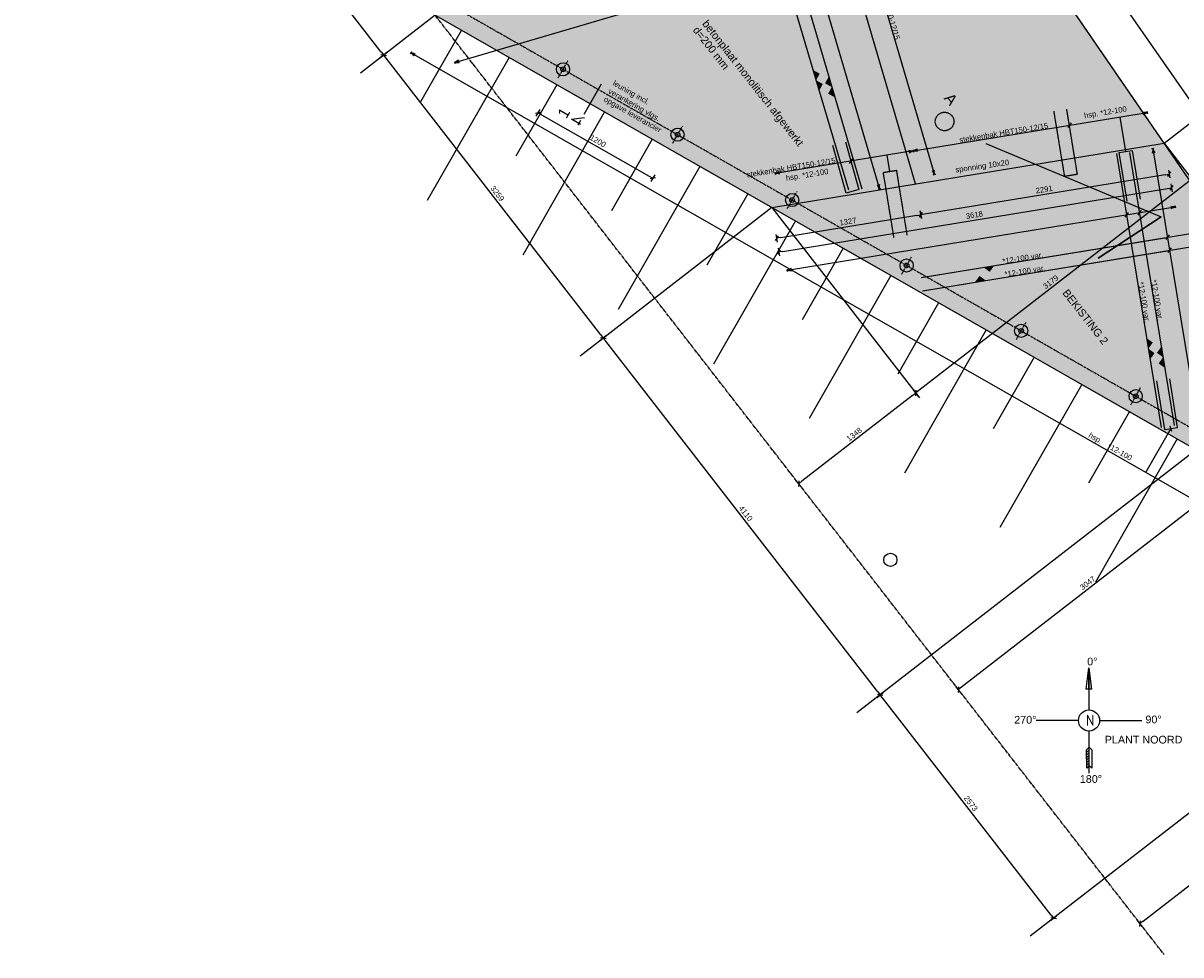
# Model space of a CAD drawing. Header units: millimetres. Extents: x -15755 to 202330, y -109616 to 54271.
# Tile 20 of 25: x 2763 to 13296, y 19962 to 28442. Entities that reach past the tile are written whole.
import ezdxf
from ezdxf.enums import TextEntityAlignment as Align

# ---------------------------------------------------------------- set-up
doc = ezdxf.new("R2010")
doc.units = ezdxf.units.MM
doc.header["$LTSCALE"] = 0.5
for name, pattern in [('CENTER', [50.8, 31.75, -6.35, 6.35, -6.35]), ('CENTER2', [28.575, 19.05, -3.175, 3.175, -3.175]), ('HIDDEN', [9.525, 6.35, -3.175]), ('HIDDEN2', [4.7625, 3.175, -1.5875]), ('PHANTOM2', [31.75, 15.875, -3.175, 3.175, -3.175, 3.175, -3.175])]:
    doc.linetypes.add(name, pattern=pattern)
for name, color, linetype in [('A--L$5A', 1, 'Continuous'), ('alg-arcering-beton-grijs', 254, 'Continuous'), ('alg-arcering-beton-rood', 13, 'Continuous'), ('alg-maatlijn', 1, 'Continuous'), ('alg-maatlijnen', 252, 'Continuous'), ('alg-stramien', 1, 'CENTER2'), ('alg-tekst', 7, 'Continuous'), ('beton-hidden', 7, 'HIDDEN2'), ('leuning', 4, 'PHANTOM2'), ('MX-T0-DRSAANDUIDING', 6, 'CENTER'), ('mx-t4-detail-schema', 1, 'Continuous'), ('MX-T4-NET-BOVEN-SCHEMA', 1, 'Continuous'), ('stoeprand', 3, 'Continuous'), ('wap-balk-pijl', 1, 'Continuous'), ('wap-balk-staaf', 6, 'Continuous'), ('wap-boven-net', 1, 'Continuous'), ('wap-stekkenbak', 1, 'HIDDEN')]:
    doc.layers.add(name, color=color, linetype=linetype)
doc.styles.add('arial', font='arial.ttf')
doc.styles.add('B-01', font='iso.shx')
doc.styles.add('isor', font='arial.ttf')
doc.styles.add('Revittext_I', font='txt', dxfattribs={"height": 2.5})
doc.dimstyles.new('DIM_A_1', dxfattribs={"dimtxt": 2.5, "dimasz": 1.8, "dimexe": 2.5, "dimexo": 1.5, "dimgap": 1, "dimtad": 1, "dimdec": 0, "dimrnd": 0.5, "dimdsep": 46, "dimtxsty": 'arial', "dimblk1": 'MXT0MS3', "dimblk2": 'MXT0MS3', "dimsah": 1, "dimcen": 0.1, "dimse1": 1, "dimse2": 1, "dimclrd": 256, "dimclre": 256, "dimclrt": 7, "dimadec": 0, "dimazin": 0, "dimtfac": 1, "dimtdec": 0, "dimtix": 1, "dimtmove": 2, "dimatfit": 3, "dimldrblk": 'MXT0MS3', "dimfxl": 1, "dimtolj": 1, "dimtzin": 0, "dimarcsym": 0})

# ---------------------------------------------------------------- blocks, each defined once
blk = doc.blocks.new('MXT0MS3')
for p, q in [((-1, 0), (0, 0)), ((0, 0), (-0.5, -0.5)), ((0, 1), (0, -1)), ((0, 0), (0.5, 0.5))]:
    blk.add_line(p, q)
blk = doc.blocks.new('*D47')
at = {"layer": 'alg-maatlijn', "lineweight": -2}
blk.add_line((12115, 20324), (10582, 22300), dxfattribs=at)
at = {"layer": 'Defpoints', "color": 0}
for p in [(10582, 22345), (10560, 22328), (12159, 20312)]:
    blk.add_point(p, dxfattribs=at)
at = {"layer": 'alg-maatlijn', "lineweight": -2, "xscale": 36, "yscale": 36, "zscale": 36}
for p, rotation in [((10560, 22328), 127.8038786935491), ((12138, 20295), 307.8038786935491)]:
    blk.add_blockref('MXT0MS3', p, dxfattribs=dict(at, rotation=rotation))
at = {"layer": 'alg-maatlijn', "color": 7, "insert": (11385, 21340), "char_height": 50, "attachment_point": 5, "rotation": 307.8039, "style": 'arial'}
blk.add_mtext('\\A1;2573', dxfattribs=at)
blk = doc.blocks.new('*D48')
at = {"layer": 'alg-maatlijn', "lineweight": -2}
blk.add_line((10538, 22357), (8063, 25548), dxfattribs=at)
at = {"layer": 'Defpoints', "color": 0}
for p in [(8041, 25576), (8041, 25576), (10582, 22345)]:
    blk.add_point(p, dxfattribs=at)
at = {"layer": 'alg-maatlijn', "lineweight": -2, "xscale": 36, "yscale": 36, "zscale": 36}
for p, rotation in [((8041, 25576), 127.8038786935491), ((10560, 22328), 307.8038786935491)]:
    blk.add_blockref('MXT0MS3', p, dxfattribs=dict(at, rotation=rotation))
at = {"layer": 'alg-maatlijn', "color": 7, "insert": (9337, 23980), "char_height": 50, "attachment_point": 5, "rotation": 307.8039, "style": 'arial'}
blk.add_mtext('\\A1;4110', dxfattribs=at)
blk = doc.blocks.new('*D49')
at = {"layer": 'alg-maatlijn', "lineweight": -2}
blk.add_line((8019, 25604), (6066, 28122), dxfattribs=at)
at = {"layer": 'Defpoints', "color": 0}
for p in [(6043, 28151), (6043, 28151), (8041, 25576)]:
    blk.add_point(p, dxfattribs=at)
at = {"layer": 'alg-maatlijn', "lineweight": -2, "xscale": 36, "yscale": 36, "zscale": 36}
for p, rotation in [((6043, 28151), 127.8038786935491), ((8041, 25576), 307.8038786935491)]:
    blk.add_blockref('MXT0MS3', p, dxfattribs=dict(at, rotation=rotation))
at = {"layer": 'alg-maatlijn', "color": 7, "insert": (7078, 26891), "char_height": 50, "attachment_point": 5, "rotation": 307.8039, "style": 'arial'}
blk.add_mtext('\\A1;3259', dxfattribs=at)
blk = doc.blocks.new('*D50')
at = {"layer": 'alg-maatlijn', "lineweight": -2}
blk.add_line((6021, 28179), (2814, 32314), dxfattribs=at)
at = {"layer": 'Defpoints', "color": 0}
for p in [(3530, 32916), (2791, 32343), (6043, 28151)]:
    blk.add_point(p, dxfattribs=at)
at = {"layer": 'alg-maatlijn', "lineweight": -2, "xscale": 36, "yscale": 36, "zscale": 36}
for p, rotation in [((2791, 32343), 127.8038786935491), ((6043, 28151), 307.8038786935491)]:
    blk.add_blockref('MXT0MS3', p, dxfattribs=dict(at, rotation=rotation))
at = {"layer": 'alg-maatlijn', "color": 7, "insert": (4453, 30275), "char_height": 50, "attachment_point": 5, "rotation": 307.8039, "style": 'arial'}
blk.add_mtext('\\A1;5306', dxfattribs=at)
blk = doc.blocks.new('*D55')
at = {"layer": 'alg-maatlijn', "lineweight": -2}
blk.add_line((12953, 20269), (17870, 24085), dxfattribs=at)
at = {"layer": 'Defpoints', "color": 0}
for p in [(17899, 24107), (18120, 23822), (13145, 19962)]:
    blk.add_point(p, dxfattribs=at)
at = {"layer": 'alg-maatlijn', "lineweight": -2, "xscale": 36, "yscale": 36, "zscale": 36}
for p, rotation in [((17899, 24107), 37.80387869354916), ((12924, 20247), 217.8038786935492)]:
    blk.add_blockref('MXT0MS3', p, dxfattribs=dict(at, rotation=rotation))
at = {"layer": 'alg-maatlijn', "color": 7, "insert": (15384, 22213), "char_height": 50, "attachment_point": 5, "rotation": 37.8039, "style": 'arial'}
blk.add_mtext('\\A1;6297', dxfattribs=at)
blk = doc.blocks.new('*D58')
at = {"layer": 'alg-maatlijn', "lineweight": -2}
blk.add_line((13651, 24222), (11301, 22399), dxfattribs=at)
at = {"layer": 'Defpoints', "color": 0}
for p in [(13436, 24559), (11272, 22376), (11272, 22376)]:
    blk.add_point(p, dxfattribs=at)
at = {"layer": 'alg-maatlijn', "lineweight": -2, "xscale": 36, "yscale": 36, "zscale": 36}
for p, rotation in [((13680, 24244), 37.80387869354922), ((11272, 22376), 217.8038786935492)]:
    blk.add_blockref('MXT0MS3', p, dxfattribs=dict(at, rotation=rotation))
at = {"layer": 'alg-maatlijn', "color": 7, "insert": (12448, 23346), "char_height": 50, "attachment_point": 5, "rotation": 37.8039, "style": 'arial'}
blk.add_mtext('\\A1;3047', dxfattribs=at)
blk = doc.blocks.new('*D59')
at = {"layer": 'alg-maatlijn', "lineweight": -2}
blk.add_line((14765, 28087), (13424, 27046), dxfattribs=at)
at = {"layer": 'Defpoints', "color": 0}
for p in [(14542, 28434), (13143, 27349), (13395, 27024)]:
    blk.add_point(p, dxfattribs=at)
at = {"layer": 'alg-maatlijn', "lineweight": -2, "xscale": 36, "yscale": 36, "zscale": 36}
for p, rotation in [((14794, 28109), 37.80387869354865), ((13395, 27024), 217.8038786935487)]:
    blk.add_blockref('MXT0MS3', p, dxfattribs=dict(at, rotation=rotation))
at = {"layer": 'alg-maatlijn', "color": 7, "insert": (14067, 27603), "char_height": 50, "attachment_point": 5, "rotation": 37.8039, "style": 'arial'}
blk.add_mtext('\\A1;1770', dxfattribs=at)
blk = doc.blocks.new('*D60')
at = {"layer": 'alg-maatlijn', "lineweight": -2}
blk.add_line((13367, 27002), (10912, 25098), dxfattribs=at)
at = {"layer": 'Defpoints', "color": 0}
for p in [(13143, 27349), (9573, 26765), (10884, 25076)]:
    blk.add_point(p, dxfattribs=at)
at = {"layer": 'alg-maatlijn', "lineweight": -2, "xscale": 36, "yscale": 36, "zscale": 36}
for p, rotation in [((13395, 27024), 37.80387869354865), ((10884, 25076), 217.8038786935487)]:
    blk.add_blockref('MXT0MS3', p, dxfattribs=dict(at, rotation=rotation))
at = {"layer": 'alg-maatlijn', "color": 7, "insert": (12112, 26086), "char_height": 50, "attachment_point": 5, "rotation": 37.8039, "style": 'arial'}
blk.add_mtext('\\A1;3179', dxfattribs=at)
blk = doc.blocks.new('*D61')
at = {"layer": 'alg-maatlijn', "lineweight": -2}
blk.add_line((10855, 25054), (9848, 24272), dxfattribs=at)
at = {"layer": 'Defpoints', "color": 0}
for p in [(9573, 26765), (9819, 24250), (9819, 24250)]:
    blk.add_point(p, dxfattribs=at)
at = {"layer": 'alg-maatlijn', "lineweight": -2, "xscale": 36, "yscale": 36, "zscale": 36}
for p, rotation in [((10884, 25076), 37.80387869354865), ((9819, 24250), 217.8038786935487)]:
    blk.add_blockref('MXT0MS3', p, dxfattribs=dict(at, rotation=rotation))
at = {"layer": 'alg-maatlijn', "color": 7, "insert": (10324, 24699), "char_height": 50, "attachment_point": 5, "rotation": 37.8039, "style": 'arial'}
blk.add_mtext('\\A1;1348', dxfattribs=at)
blk = doc.blocks.new('*D64')
at = {"layer": 'alg-maatlijn', "lineweight": -2}
blk.add_line((13154, 27062), (10964, 26704), dxfattribs=at)
at = {"layer": 'Defpoints', "color": 0}
for p in [(13143, 27349), (10883, 26979), (10929, 26698)]:
    blk.add_point(p, dxfattribs=at)
at = {"layer": 'alg-maatlijn', "lineweight": -2, "xscale": 36, "yscale": 36, "zscale": 36}
for p, rotation in [((13189, 27068), 9.299694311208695), ((10929, 26698), 189.2996943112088)]:
    blk.add_blockref('MXT0MS3', p, dxfattribs=dict(at, rotation=rotation))
at = {"layer": 'alg-maatlijn', "color": 7, "insert": (12052, 26928), "char_height": 50, "attachment_point": 5, "rotation": 9.2997, "style": 'arial'}
blk.add_mtext('\\A1;2291', dxfattribs=at)
blk = doc.blocks.new('*D65')
at = {"layer": 'alg-maatlijn', "lineweight": -2}
blk.add_line((10893, 26692), (9655, 26489), dxfattribs=at)
at = {"layer": 'Defpoints', "color": 0}
for p in [(10883, 26979), (9573, 26765), (9619, 26484)]:
    blk.add_point(p, dxfattribs=at)
at = {"layer": 'alg-maatlijn', "lineweight": -2, "xscale": 36, "yscale": 36, "zscale": 36}
for p, rotation in [((10929, 26698), 9.299694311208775), ((9619, 26484), 189.2996943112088)]:
    blk.add_blockref('MXT0MS3', p, dxfattribs=dict(at, rotation=rotation))
at = {"layer": 'alg-maatlijn', "color": 7, "insert": (10267, 26636), "char_height": 50, "attachment_point": 5, "rotation": 9.2997, "style": 'arial'}
blk.add_mtext('\\A1;1327', dxfattribs=at)
blk = doc.blocks.new('*D67')
at = {"layer": 'alg-maatlijn', "lineweight": -2}
blk.add_line((9675, 26364), (13174, 26937), dxfattribs=at)
at = {"layer": 'Defpoints', "color": 0}
for p in [(13143, 27349), (13210, 26943), (9573, 26765)]:
    blk.add_point(p, dxfattribs=at)
at = {"layer": 'alg-maatlijn', "lineweight": -2, "xscale": 36, "yscale": 36, "zscale": 36}
for p, rotation in [((13210, 26943), 9.299694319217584), ((9640, 26359), 189.2996943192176)]:
    blk.add_blockref('MXT0MS3', p, dxfattribs=dict(at, rotation=rotation))
at = {"layer": 'alg-maatlijn', "color": 7, "insert": (11417, 26696), "char_height": 50, "attachment_point": 5, "rotation": 9.2997, "style": 'arial'}
blk.add_mtext('\\A1;3618', dxfattribs=at)
blk = doc.blocks.new('sn-1')
at = {"layer": 'MX-T0-DRSAANDUIDING'}
for p, q in [((7.39, 0), (-14.12, 0)), ((-13.16, -0.96), (-13.16, 3.9)), ((-13.16, 3.9), (-9.59, -0.98))]:
    blk.add_line(p, q, dxfattribs=at)
at = {"layer": 'MX-T0-DRSAANDUIDING', "style": 'isor'}
blk.add_attdef('DSN', (-14.35, 5.85), '', height=5, dxfattribs=at)
blk = doc.blocks.new('*D159')
at = {"layer": 'alg-maatlijn', "lineweight": -2}
blk.add_line((8652, 36827), (17946, 24847), dxfattribs=at)
at = {"layer": 'Defpoints', "color": 0}
for p in [(4738, 33836), (17968, 24818), (14076, 21799)]:
    blk.add_point(p, dxfattribs=at)
at = {"layer": 'alg-maatlijn', "lineweight": -2, "xscale": 36, "yscale": 36, "zscale": 36}
for p, rotation in [((8630, 36855), 127.8038786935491), ((17968, 24818), 307.8038786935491)]:
    blk.add_blockref('MXT0MS3', p, dxfattribs=dict(at, rotation=rotation))
at = {"layer": 'alg-maatlijn', "color": 7, "insert": (13335, 30865), "char_height": 50, "attachment_point": 5, "rotation": 307.8039, "style": 'arial'}
blk.add_mtext('\\A1;15235', dxfattribs=at)
blk = doc.blocks.new('*D490')
at = {"layer": 'alg-maatlijn', "lineweight": -2, "transparency": 16777216}
blk.add_line((7480, 27608), (8459, 27048), dxfattribs=at)
at = {"layer": 'Defpoints', "color": 0, "transparency": 16777216}
for p in [(7661, 27997), (8703, 27402), (8491, 27031)]:
    blk.add_point(p, dxfattribs=at)
at = {"layer": 'alg-maatlijn', "lineweight": -2, "transparency": 16777216, "xscale": 36, "yscale": 36, "zscale": 36}
for p, rotation in [((7449, 27626), 150.2686944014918), ((8491, 27031), 330.2686944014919)]:
    blk.add_blockref('MXT0MS3', p, dxfattribs=dict(at, rotation=rotation))
at = {"layer": 'alg-maatlijn', "color": 7, "transparency": 16777216, "insert": (7992, 27368), "char_height": 50, "attachment_point": 5, "rotation": 330.2687, "style": 'arial'}
blk.add_mtext('\\A1;1200', dxfattribs=at)

msp = doc.modelspace()

# ---------------------------------------------------------------- hatches: boundary and pattern name
at = {"layer": 'alg-arcering-beton-grijs'}
h = msp.add_hatch(color=256, dxfattribs=at)
h.dxf.hatch_style = 1
edge = h.paths.add_edge_path(flags=16)
edge.add_arc((10366.97, 30510.21), 350, 0, 360)
h.paths.add_polyline_path([(10882.79, 26979.22), (13143.21, 27349.37), (10024.5, 31897.86), (9482.64, 31734.29)])
at = {"layer": 'alg-arcering-beton-rood', "true_color": 0x8c4546}
h = msp.add_hatch(color=15, dxfattribs=at)
h.dxf.hatch_style = 1
h.paths.add_polyline_path([(9482.64, 31734.29), (7897.98, 31255.95), (6511.25, 28513.64), (9573.39, 26764.8), (10882.79, 26979.22)])
h = msp.add_hatch(color=15, dxfattribs=at)
h.dxf.hatch_style = 1
h.paths.add_polyline_path([(13143.21, 27349.37), (9573.39, 26764.8), (13435.6, 24559.04), (13990.52, 26113.6), (13990.52, 26113.6)])

# ---------------------------------------------------------------- linework, layer by layer
for p, q in [((13143.21, 27349.37), (10024.5, 31897.86)), ((10882.79, 26979.22), (9482.64, 31734.29)), ((6511.25, 28513.64), (15853.49, 23178.16)), ((9573.39, 26764.8), (13143.21, 27349.37)), ((13990.52, 26113.6), (13143.21, 27349.37))]:
    msp.add_line(p, q)
at = {"color": 0, "linetype": 'Continuous'}
for p, q in [((12438.08, 21828.83), (12461.96, 21852.95)), ((12438.08, 21828.83), (12461.96, 21852.95)), ((12461.96, 21852.95), (12486.08, 21829.07))]:
    msp.add_line(p, q, dxfattribs=at)
at = {"flags": 128}
msp.add_lwpolyline([(15853.49, 23178.16), (16002.25, 23311.84), (13990.52, 26113.6), (13143.21, 27349.37), (10024.5, 31897.86), (7897.98, 31255.95), (4738.12, 33836.11), (4572.34, 33724.23), (6511.25, 28513.64)], close=True, dxfattribs=at)
msp.add_circle((10652.79, 23557.25), 60)
at = {"layer": 'A--L$5A'}
for p, q in [((12435.35, 22380.82), (12458.4, 22572.93)), ((12435.35, 22380.82), (12458.4, 22572.93)), ((12460.29, 22191.22), (12458.4, 22572.93)), ((12458.4, 22572.93), (12483.35, 22381.06)), ((12458.4, 22572.93), (12483.35, 22381.06)), ((12460.29, 22191.22), (12460.31, 22572.94)), ((12483.35, 22381.06), (12435.35, 22380.82)), ((12483.35, 22381.06), (12435.35, 22380.82)), ((12364.29, 22095.23), (11980.29, 22095.24)), ((12556.28, 22095.22), (12940.28, 22095.2)), ((12460.27, 21615.23), (12460.28, 21999.22)), ((12462.8, 21684.95), (12461.24, 21999.23)), ((12438.92, 21660.83), (12438.08, 21828.83)), ((12438.92, 21660.83), (12438.08, 21828.83)), ((12462.08, 21828.95), (12438.2, 21804.83)), ((12462.08, 21828.95), (12438.2, 21804.83)), ((12462.2, 21804.95), (12438.32, 21780.83)), ((12462.2, 21804.95), (12438.32, 21780.83)), ((12486.08, 21829.07), (12486.91, 21661.07)), ((12486.08, 21829.07), (12486.91, 21661.07)), ((12462.32, 21780.95), (12438.44, 21756.83)), ((12462.32, 21780.95), (12438.44, 21756.83)), ((12462.44, 21756.95), (12438.56, 21732.83)), ((12462.44, 21756.95), (12438.56, 21732.83)), ((12462.56, 21732.95), (12438.68, 21708.83)), ((12462.56, 21732.95), (12438.68, 21708.83)), ((12462.68, 21708.95), (12438.8, 21684.83)), ((12462.68, 21708.95), (12438.8, 21684.83)), ((12462.8, 21684.95), (12438.92, 21660.83)), ((12462.8, 21684.95), (12438.92, 21660.83)), ((12486.91, 21661.07), (12462.8, 21684.95)), ((12486.91, 21661.07), (12462.8, 21684.95))]:
    msp.add_line(p, q, dxfattribs=at)
msp.add_circle((12460.29, 22095.22), 96, dxfattribs=at)
msp.add_circle((12460.29, 22095.22), 96, dxfattribs=at)
for points in [[(12459.35, 22380.94), (12483.35, 22381.06), (12458.4, 22572.93), (12459.35, 22380.94)], [(12483.35, 22381.06), (12459.35, 22380.94), (12458.4, 22572.93), (12483.35, 22381.06)], [(12458.4, 22572.93), (12483.35, 22381.06), (12459.35, 22380.94), (12458.4, 22572.93)], [(12459.35, 22380.94), (12458.4, 22572.93), (12459.35, 22380.94), (12483.35, 22381.06)], [(12459.35, 22380.94), (12483.35, 22381.06), (12458.4, 22572.93), (12459.35, 22380.94)], [(12483.35, 22381.06), (12459.35, 22380.94), (12458.4, 22572.93), (12483.35, 22381.06)], [(12458.4, 22572.93), (12483.35, 22381.06), (12459.35, 22380.94), (12458.4, 22572.93)], [(12459.35, 22380.94), (12458.4, 22572.93), (12459.35, 22380.94), (12483.35, 22381.06)]]:
    msp.add_solid(points, dxfattribs=at)
at = {"layer": 'alg-maatlijnen'}
for p, q in [((13143.21, 27349.37), (14826.94, 28655.58)), ((6511.25, 28513.64), (5831.97, 27986.66)), ((13143.21, 27349.37), (13417.51, 26995.79)), ((9573.39, 26764.8), (7829.46, 25411.88)), ((9573.39, 26764.8), (10916.95, 25032.94)), ((17874.1, 24745.73), (11926.06, 20131.31)), ((13435.6, 24559.04), (10348.84, 22164.37))]:
    msp.add_line(p, q, dxfattribs=at)
at = {"layer": 'alg-maatlijnen', "flags": 128}
msp.add_lwpolyline([(11522.17, 27345.6), (13117.78, 26678.43)], dxfattribs=at)
msp.add_lwpolyline([(12542.85, 26302.96), (13117.78, 26678.43)], close=True, dxfattribs=at)
at = {"layer": 'alg-stramien'}
msp.add_line((13145.3, 19962.28), (2921.65, 33140.67), dxfattribs=at)
at = {"layer": 'beton-hidden'}
msp.add_circle((11146.08, 27546.87), 84.5, dxfattribs=at)
at = {"layer": 'leuning'}
for p, q in [((6632.87, 28616.92), (15669.08, 23456.21)), ((7630.27, 27943.65), (7719.54, 28099.95)), ((8672.3, 27348.53), (8761.57, 27504.83)), ((9714.33, 26753.41), (9803.6, 26909.71)), ((10756.37, 26158.29), (10845.64, 26314.59)), ((11798.4, 25563.17), (11887.67, 25719.47)), ((12840.43, 24968.05), (12929.7, 25124.35))]:
    msp.add_line(p, q, dxfattribs=at)
at = {"layer": 'leuning', "linetype": 'Continuous'}
for centre, radius in [((7674.9, 28021.8), 60), ((7674.9, 28021.8), 21), ((8716.94, 27426.68), 60), ((8716.94, 27426.68), 21), ((9758.97, 26831.56), 60), ((9758.97, 26831.56), 21), ((10801, 26236.44), 60), ((10801, 26236.44), 21), ((11843.03, 25641.32), 60), ((11843.03, 25641.32), 21), ((12885.07, 25046.2), 60), ((12885.07, 25046.2), 21)]:
    msp.add_circle(centre, radius, dxfattribs=at)
at = {"layer": 'mx-t4-detail-schema'}
for p, q in [((12794.78, 27273.39), (12743.37, 27587.38)), ((13203.82, 24751.99), (12976.44, 24353.85))]:
    msp.add_line(p, q, dxfattribs=at)
for points in [[(16267.68, 23576.57), (16284.68, 23588.4), (16276.18, 23582.49), (16262.6, 23620.11), (16264.35, 23599.48), (16245.61, 23608.28), (16276.18, 23582.49), (16262.6, 23620.11), (16269.06, 23592.71), (16245.61, 23608.28), (16264.35, 23599.48), (16262.6, 23620.11), (16264.35, 23599.48), (10367.35, 32069.52), (10386.09, 32060.72), (10355.52, 32086.52), (10364.02, 32092.43), (10347.02, 32080.6), (10355.52, 32086.52), (10369.1, 32048.89), (10367.35, 32069.52), (10386.09, 32060.72), (10362.64, 32076.29), (10369.1, 32048.89)], [(9686.32, 31742.66), (9666.46, 31736.81), (9676.39, 31739.73), (9677.37, 31699.74), (9682.24, 31719.87), (9697.23, 31705.59), (9676.39, 31739.73), (9677.37, 31699.74), (9679.91, 31727.78), (9697.23, 31705.59), (9682.24, 31719.87), (9677.37, 31699.74), (9682.24, 31719.87), (11047.39, 27083.69), (11032.39, 27097.96), (11053.23, 27063.82), (11043.3, 27060.9), (11063.16, 27066.75), (11053.23, 27063.82), (11052.25, 27103.81), (11047.39, 27083.69), (11032.39, 27097.96), (11049.72, 27075.77), (11052.25, 27103.81)], [(9186.89, 31612.08), (9167.03, 31606.23), (9176.96, 31609.16), (9177.94, 31569.17), (9182.81, 31589.29), (9197.8, 31575.02), (9176.96, 31609.16), (9177.94, 31569.17), (9180.48, 31597.21), (9197.8, 31575.02), (9182.81, 31589.29), (9177.94, 31569.17), (9182.81, 31589.29), (10547.95, 26953.11), (10532.96, 26967.39), (10553.8, 26933.25), (10543.87, 26930.32), (10563.73, 26936.17), (10553.8, 26933.25), (10552.82, 26973.24), (10547.95, 26953.11), (10532.96, 26967.39), (10550.28, 26945.2), (10552.82, 26973.24)], [(6687.38, 28092.75), (6693.23, 28072.89), (6690.3, 28082.82), (6730.29, 28083.8), (6710.17, 28088.67), (6724.44, 28103.66), (6690.3, 28082.82), (6730.29, 28083.8), (6702.25, 28086.34), (6724.44, 28103.66), (6710.17, 28088.67), (6730.29, 28083.8), (6710.17, 28088.67), (12373.56, 29756.28), (12359.29, 29741.29), (12393.43, 29762.13), (12396.35, 29752.2), (12390.5, 29772.06), (12393.43, 29762.13), (12353.44, 29761.15), (12373.56, 29756.28), (12359.29, 29741.29), (12381.48, 29758.61), (12353.44, 29761.15)], [(6296.79, 28180.62), (6286.52, 28162.64), (6291.65, 28171.63), (6320.07, 28143.48), (6309.63, 28161.36), (6330.34, 28161.46), (6291.65, 28171.63), (6320.07, 28143.48), (6302.47, 28165.45), (6330.34, 28161.46), (6309.63, 28161.36), (6320.07, 28143.48), (6309.63, 28161.36), (15587.27, 22862.77), (15566.57, 22862.67), (15605.25, 22852.5), (15600.12, 22843.51), (15610.39, 22861.49), (15605.25, 22852.5), (15576.84, 22880.65), (15587.27, 22862.77), (15566.57, 22862.67), (15594.44, 22858.67), (15576.84, 22880.65)], [(10858.9, 27289.29), (10862.25, 27268.86), (10860.57, 27279.07), (10900.38, 27275.1), (10881.01, 27282.42), (10897.03, 27295.53), (10860.57, 27279.07), (10900.38, 27275.1), (10872.87, 27281.08), (10897.03, 27295.53), (10881.01, 27282.42), (10900.38, 27275.1), (10881.01, 27282.42), (12970.03, 27624.5), (12954.01, 27611.38), (12990.46, 27627.84), (12992.13, 27617.63), (12988.79, 27638.06), (12990.46, 27627.84), (12950.66, 27631.82), (12970.03, 27624.5), (12954.01, 27611.38), (12978.17, 27625.83), (12950.66, 27631.82)], [(10858.9, 27289.29), (10862.25, 27268.86), (10860.57, 27279.07), (10824.12, 27262.61), (10840.14, 27275.73), (10820.77, 27283.04), (10860.57, 27279.07), (10824.12, 27262.61), (10848.28, 27277.06), (10820.77, 27283.04), (10840.14, 27275.73), (10824.12, 27262.61), (10840.14, 27275.73), (9625.95, 27076.9), (9645.32, 27069.58), (9605.51, 27073.55), (9607.19, 27063.34), (9603.84, 27083.77), (9605.51, 27073.55), (9641.97, 27090.02), (9625.95, 27076.9), (9645.32, 27069.58), (9617.81, 27075.57), (9641.97, 27090.02)], [(13051.42, 27301.02), (13030.98, 27297.67), (13041.2, 27299.34), (13037.23, 27259.54), (13044.55, 27278.91), (13057.66, 27262.89), (13041.2, 27299.34), (13037.23, 27259.54), (13043.21, 27287.05), (13057.66, 27262.89), (13044.55, 27278.91), (13037.23, 27259.54), (13044.55, 27278.91), (13479.41, 24623.27), (13466.3, 24639.29), (13482.76, 24602.84), (13472.54, 24601.17), (13492.97, 24604.51), (13482.76, 24602.84), (13486.73, 24642.64), (13479.41, 24623.27), (13466.3, 24639.29), (13480.74, 24615.13), (13486.73, 24642.64)], [(9712.75, 26202.33), (9716.1, 26181.9), (9714.43, 26192.12), (9754.23, 26188.14), (9734.86, 26195.46), (9750.88, 26208.58), (9714.43, 26192.12), (9754.23, 26188.14), (9726.72, 26194.13), (9750.88, 26208.58), (9734.86, 26195.46), (9754.23, 26188.14), (9734.86, 26195.46), (13223.51, 26766.73), (13207.49, 26753.62), (13243.94, 26770.08), (13245.62, 26759.86), (13242.27, 26780.29), (13243.94, 26770.08), (13204.14, 26774.05), (13223.51, 26766.73), (13207.49, 26753.62), (13231.65, 26768.07), (13204.14, 26774.05)]]:
    msp.add_lwpolyline(points, dxfattribs=at)
at = {"layer": 'MX-T4-NET-BOVEN-SCHEMA'}
for p, q in [((12297.02, 27533.05), (12266.46, 27490.53)), ((10308.72, 27207.46), (10278.17, 27164.94)), ((12815.7, 26718.71), (12785.15, 26676.19)), ((12934.12, 26738.1), (12903.57, 26695.58)), ((13188.55, 26514.05), (13158, 26471.53)), ((13207.94, 26395.63), (13177.39, 26353.11)), ((13196.43, 24777.11), (13211.22, 24726.88))]:
    msp.add_line(p, q, dxfattribs=at)
for points in [[(9949.44, 28015.11), (9977.17, 27920.93), (10010.39, 27981.88), (9977.17, 27920.93)], [(9977.17, 27920.93), (10004.9, 27826.75), (10038.12, 27887.71), (10004.9, 27826.75)], [(10120.01, 27860.65), (10092.28, 27954.83), (10059.06, 27893.87), (10092.28, 27954.83)], [(10147.74, 27766.47), (10120.01, 27860.65), (10086.79, 27799.7), (10120.01, 27860.65)], [(11597.69, 26234.79), (11500.81, 26218.92), (11557.18, 26178.41), (11500.81, 26218.92)], [(11423.32, 26084.63), (11520.2, 26100.5), (11463.83, 26141.01), (11520.2, 26100.5)], [(12984.19, 25575.22), (13000.05, 25478.34), (13040.56, 25534.71), (13000.05, 25478.34)], [(13134.34, 25400.85), (13118.48, 25497.73), (13077.97, 25441.36), (13118.48, 25497.73)], [(13000.05, 25478.34), (13015.92, 25381.45), (13056.43, 25437.83), (13015.92, 25381.45)], [(13150.21, 25303.96), (13134.34, 25400.85), (13093.83, 25344.47), (13134.34, 25400.85)]]:
    msp.add_solid(points, dxfattribs=at)
at = {"layer": 'stoeprand'}
for p, q in [((13143.21, 27349.37), (10024.5, 31897.86)), ((6511.25, 28513.64), (15853.49, 23178.16)), ((6749.76, 28377.42), (6377.81, 27726.15)), ((7183.94, 28129.45), (6440.04, 26826.91)), ((7618.13, 27881.49), (7246.18, 27230.22)), ((8052.31, 27633.52), (7308.41, 26330.98)), ((8486.49, 27385.55), (8114.54, 26734.28)), ((13990.52, 26113.6), (13143.21, 27349.37)), ((8920.67, 27137.59), (8176.77, 25835.05)), ((9354.85, 26889.62), (8982.9, 26238.35)), ((9789.03, 26641.65), (9045.13, 25339.11)), ((10223.21, 26393.69), (9851.26, 25742.42)), ((10657.39, 26145.72), (9913.49, 24843.18)), ((11091.57, 25897.75), (10719.62, 25246.48)), ((11525.75, 25649.79), (10781.85, 24347.25)), ((11959.93, 25401.82), (11587.98, 24750.55)), ((12394.11, 25153.85), (11650.21, 23851.31)), ((12828.29, 24905.89), (12456.34, 24254.62)), ((13262.47, 24657.92), (12518.57, 23355.38))]:
    msp.add_line(p, q, dxfattribs=at)
at = {"layer": 'wap-balk-pijl'}
msp.add_line((10648.1, 27092.79), (10623.94, 27240.32), dxfattribs=at)
at = {"layer": 'wap-balk-staaf'}
for p, q in [((8925.3, 31493.19), (10270.71, 26924.02)), ((9043.11, 31517.93), (10392.5, 26935.26)), ((12708.97, 27255.94), (13117.58, 24760.6)), ((12828.93, 27265.91), (13236.01, 24779.99)), ((10937.64, 26126.7), (13653.74, 26571.47)), ((10933.83, 26126.08), (13169.97, 26492.25)), ((10947.61, 26006.74), (13673.13, 26453.04)), ((10943.8, 26006.11), (13189.36, 26373.83))]:
    msp.add_line(p, q, dxfattribs=at)
for points in [[(10243.34, 27360.75), (10367.38, 26928.67), (10252.04, 26895.55), (10128, 27327.64)], [(12808.22, 26820.06), (12735.57, 27263.69), (12854, 27283.08), (12926.64, 26839.45)], [(13075.71, 25186.54), (13148.35, 24742.91), (13266.77, 24762.3), (13194.13, 25205.94)]]:
    msp.add_lwpolyline(points, dxfattribs=at)
at = {"layer": 'wap-stekkenbak'}
for points in [[(12139.07, 27640.47), (12235.96, 27048.8), (12354.38, 27068.2), (12257.5, 27659.86)], [(10685.77, 26491.43), (10588.88, 27083.09), (10707.31, 27102.48), (10804.19, 26510.82)]]:
    msp.add_lwpolyline(points, dxfattribs=at)

# ---------------------------------------------------------------- block references
at = {"xscale": 20, "yscale": 20, "zscale": 20, "rotation": 60.26869440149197}
msp.add_blockref('sn-1', (7949.11, 27757.75), dxfattribs=at).add_auto_attribs({'DSN': '1'})

# ---------------------------------------------------------------- texts
at = {"layer": 'A--L$5A', "style": 'B-01'}
msp.add_text('N', height=100, dxfattribs=at).set_placement((12432.08, 22016.67), align=Align.BOTTOM_LEFT)
at = {"layer": 'alg-maatlijn', "style": 'arial'}
for s, p in [('0%%D', (12443.54, 22597.37)), ('270%%D', (11779.83, 22066.72)), ('90%%D', (12973.52, 22069.99)), ('PLANT NOORD', (12603.6, 21885.87)), ('180%%D', (12376.57, 21527.73))]:
    msp.add_text(s, height=70, dxfattribs=at).set_placement(p)
at = {"layer": 'alg-maatlijn', "color": 7, "insert": (8147.08, 27923.29), "char_height": 50, "attachment_point": 1, "rotation": 330.390353, "style": 'arial'}
msp.add_mtext('leuning incl.\\Pverankering vlgs.\\Popgave leverancier', dxfattribs=at)
at = {"layer": 'alg-tekst', "attachment_point": 1, "style": 'arial'}
for s, insert, char_height, width, rotation in [('betonplaat monolitisch afgewerkt', (8992.72, 28478.33), 70, 1738.3996, 308), ('d=200 mm', (8907.1, 28419.9), 70, 1171.3676, 308), ('sponning 10x20', (11240.77, 27131.43), 50, 594.4015, 8.148132), ('BEKISTING 2', (12269.28, 26028.06), 70, 1171.3676, 308)]:
    msp.add_mtext(s, dxfattribs=dict(at, insert=insert, char_height=char_height, width=width, rotation=rotation))
at = {"layer": 'wap-balk-staaf', "style": 'arial'}
msp.add_text('A', height=100, rotation=308, dxfattribs=at).set_placement((11136.4, 27756.45))
at = {"layer": 'wap-boven-net', "color": 7, "char_height": 50, "width": 1041.5605, "attachment_point": 7, "line_spacing_factor": 0.931288, "style": 'Revittext_I'}
for s, insert, rotation in [('stekkenbak HBT150-12/15', (10461.78, 29070.3), 286.40732), ('hsp. *12-100', (12422.54, 27560.03), 9.299694), ('stekkenbak HBT150-12/15', (11285.42, 27353.12), 9.299694), ('stekkenbak HBT150-12/15', (9350.64, 27036.3), 9.299694), ('hsp. *12-100', (9709.01, 26991.46), 9.299694), ('*12-100 var.', (11677.29, 26248.22), 9.299694), ('*12-100 var.', (11696.68, 26129.8), 9.299694), ('*12-100 var.', (12905.78, 26082.31), 279.299694), ('*12-100 var.', (13024.2, 26101.7), 279.299694), ('hsp.^I*12-100', (12442.82, 24663.09), 330.361539)]:
    msp.add_mtext(s, dxfattribs=dict(at, insert=insert, rotation=rotation))

# ---------------------------------------------------------------- dimensions: what is measured, and where the dimension line sits
at = {"layer": 'alg-maatlijn'}
for p1, p2, distance, picture, middle in [((4738.12, 33836.11), (14076.13, 21799.3), 4925.48, '*D159', (13334.8, 30864.75)), ((14541.68, 28434.28), (13143.21, 27349.37), 411.5, '*D59', (14066.77, 27602.66)), ((7660.97, 27997.4), (8703, 27402.28), -428.03, '*D490', (7992.29, 27367.7)), ((9573.39, 26764.8), (13143.21, 27349.37), -411.64, '*D67', (11417.46, 26695.8)), ((13143.21, 27349.37), (10882.79, 26979.22), 284.92, '*D64', (12051.69, 26928.05)), ((13145.3, 19962.28), (18120.09, 23821.66), 360.84, '*D55', (15383.61, 22213.04)), ((12159.21, 20312.18), (10581.99, 22345.24), 27.4, '*D47', (11384.93, 21339.83))]:
    dim = msp.add_aligned_dim(p1=p1, p2=p2, distance=distance, dimstyle='DIM_A_1', dxfattribs=at)
    dim.commit()
    dim.dimension.update_dxf_attribs({"geometry": picture, "text_midpoint": middle})
for base, p1, p2, angle, picture, middle in [((2791.45, 32342.63), (6043.47, 28150.74), (3530.16, 32915.72), 307.803879, '*D50', (4453.45, 30274.6)), ((6043.47, 28150.74), (8040.96, 25575.96), (6043.47, 28150.74), 307.803879, '*D49', (7078.2, 26891.27)), ((10883.78, 25075.71), (13143.21, 27349.37), (9573.39, 26764.8), 37.803879, '*D60', (12111.69, 26085.96)), ((9619.44, 26483.63), (10882.79, 26979.22), (9573.39, 26764.8), 9.299694, '*D65', (10266.78, 26635.78)), ((9819.12, 24249.76), (9573.39, 26764.8), (9819.12, 24249.76), 37.803879, '*D61', (10323.53, 24698.72)), ((8040.96, 25575.96), (10581.99, 22345.24), (8040.96, 25575.96), 307.803879, '*D48', (9336.62, 23980.11)), ((11272.37, 22376.5), (13435.6, 24559.04), (11272.37, 22376.5), 37.803879, '*D58', (12448.2, 23346.33))]:
    dim = msp.add_linear_dim(base=base, p1=p1, p2=p2, angle=angle, dimstyle='DIM_A_1', dxfattribs=at)
    dim.commit()
    dim.dimension.update_dxf_attribs({"geometry": picture, "text_midpoint": middle})

doc.saveas('drawing.dxf')
